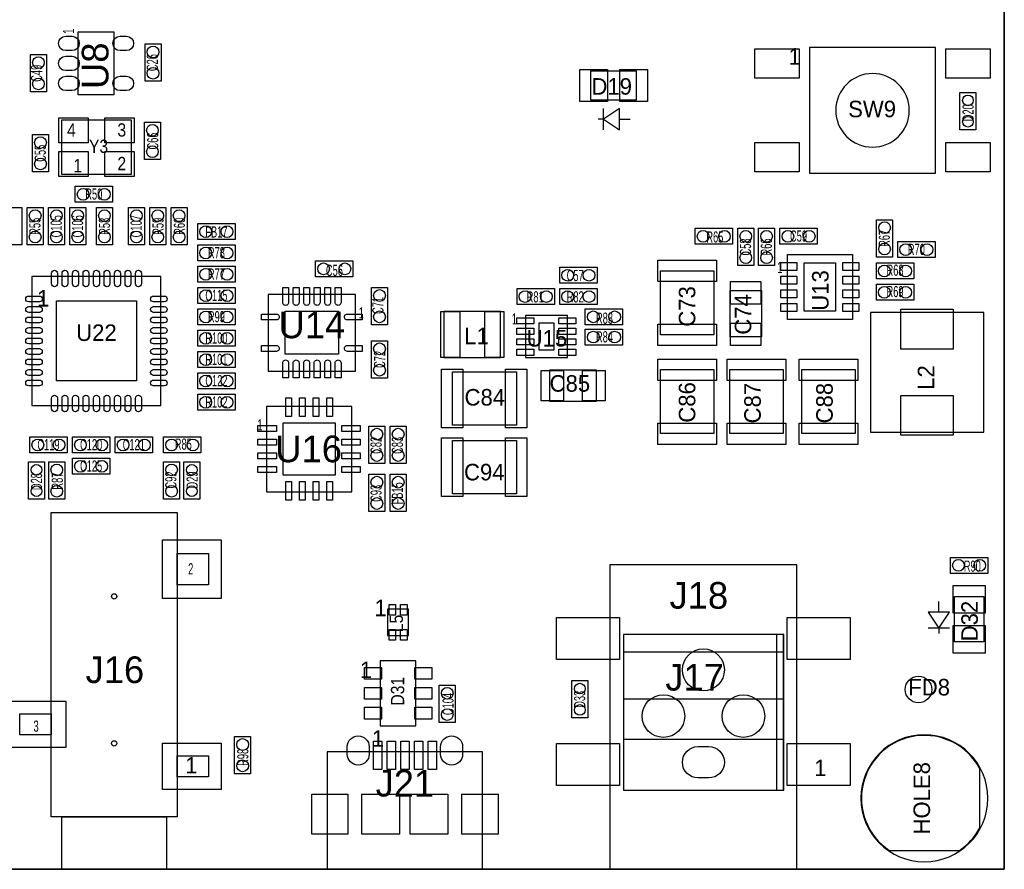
# Model space of a CAD drawing. Extents: x 12 to 131, y 89 to 179.
# Tile 6 of 7: x 84 to 131, y 89 to 130. Entities that reach past the tile are written whole.
import ezdxf
from ezdxf.enums import TextEntityAlignment as Align

# ---------------------------------------------------------------- set-up
doc = ezdxf.new("R2010")
doc.units = 0
for name, color, linetype in [('BG_OUTLINE', 3, 'CONTINUOUS'), ('PG_ASSEMBLY_TOP', 253, 'CONTINUOUS'), ('PIN_BOTTOM', 211, 'CONTINUOUS'), ('PIN_TOP', 173, 'CONTINUOUS'), ('RD_ASSEMBLY_TOP', 2, 'CONTINUOUS')]:
    doc.layers.add(name, color=color, linetype=linetype)

msp = doc.modelspace()

# ---------------------------------------------------------------- linework, layer by layer
at = {"layer": 'BG_OUTLINE'}
msp.add_lwpolyline([(130.5052, 89.38768), (130.5052, 176.38776), (83.2866, 176.38776), (83.2866, 170.84802, -0.414216), (82.286602, 169.848022), (81.493868, 169.848022, -0.414216), (80.49387, 170.84802), (80.49387, 176.38776), (55.24373, 176.38776), (55.24373, 170.84802, -0.414216), (54.243732, 169.848022), (53.450998, 169.848022, -0.414216), (52.451, 170.84802), (52.451, 176.38776), (12.3952, 176.38776), (12.3952, 89.38768)], format="xyb", close=True, dxfattribs=at)
for points in [[(130.5052, 176.38776), (130.5052, 89.38768)], [(130.5052, 176.38776), (130.5052, 89.38768)], [(130.5052, 89.38768), (12.3952, 89.38768)], [(130.5052, 89.38768), (12.3952, 89.38768)]]:
    msp.add_lwpolyline(points, dxfattribs=at)
at = {"layer": 'PG_ASSEMBLY_TOP'}
for points in [[(88.081358, 129.27076), (88.081358, 126.27356), (86.379558, 126.27356), (86.379558, 129.27076), (88.081358, 129.27076)], [(89.56548, 126.9238), (89.56548, 128.7018), (90.32748, 128.7018), (90.32748, 126.9238), (89.56548, 126.9238)], [(84.86648, 128.1938), (84.86648, 126.4158), (84.10448, 126.4158), (84.10448, 128.1938), (84.86648, 128.1938)], [(127.224282, 122.53976), (127.224282, 128.53416), (121.229882, 128.53416), (121.229882, 122.53976), (127.224282, 122.53976)], [(112.9665, 126.02718), (110.8075, 126.02718), (110.8075, 127.42418), (112.9665, 127.42418), (112.9665, 126.02718)], [(129.154682, 126.39548), (129.154682, 124.61748), (128.392682, 124.61748), (128.392682, 126.39548), (129.154682, 126.39548)], [(112.1664, 125.63348), (111.4044, 125.12548)], [(111.4044, 124.61748), (111.4044, 125.63348)], [(112.1664, 124.61748), (112.1664, 125.63348)], [(89.535, 123.19), (89.535, 124.968), (90.297, 124.968), (90.297, 123.19), (89.535, 123.19)], [(111.4044, 125.12548), (111.1504, 125.12548)], [(111.4044, 125.12548), (112.1664, 124.61748)], [(112.1664, 125.12548), (112.6744, 125.12548)], [(84.963, 124.3838), (84.963, 122.6058), (84.201, 122.6058), (84.201, 124.3838), (84.963, 124.3838)], [(88.011, 121.158), (86.233, 121.158), (86.233, 121.92), (88.011, 121.92), (88.011, 121.158)], [(83.693, 120.904), (83.693, 119.126), (82.931, 119.126), (82.931, 120.904), (83.693, 120.904)], [(84.709, 120.904), (84.709, 119.126), (83.947, 119.126), (83.947, 120.904), (84.709, 120.904)], [(85.725, 120.904), (85.725, 119.126), (84.963, 119.126), (84.963, 120.904), (85.725, 120.904)], [(86.741, 120.904), (86.741, 119.126), (85.979, 119.126), (85.979, 120.904), (86.741, 120.904)], [(87.249, 119.126), (87.249, 120.904), (88.011, 120.904), (88.011, 119.126), (87.249, 119.126)], [(89.535, 120.904), (89.535, 119.126), (88.773, 119.126), (88.773, 120.904), (89.535, 120.904)], [(89.789, 119.126), (89.789, 120.904), (90.551, 120.904), (90.551, 119.126), (89.789, 119.126)], [(90.805, 119.126), (90.805, 120.904), (91.567, 120.904), (91.567, 119.126), (90.805, 119.126)], [(92.075, 120.142), (93.853, 120.142), (93.853, 119.38), (92.075, 119.38), (92.075, 120.142)], [(125.179582, 120.329452), (125.179582, 118.551452), (124.417582, 118.551452), (124.417582, 120.329452), (125.179582, 120.329452)], [(117.5512, 119.15648), (115.7732, 119.15648), (115.7732, 119.91848), (117.5512, 119.91848), (117.5512, 119.15648)], [(118.5672, 119.91848), (118.5672, 118.14048), (117.8052, 118.14048), (117.8052, 119.91848), (118.5672, 119.91848)], [(119.5578, 119.91848), (119.5578, 118.14048), (118.7958, 118.14048), (118.7958, 119.91848), (119.5578, 119.91848)], [(121.5898, 119.15648), (119.8118, 119.15648), (119.8118, 119.91848), (121.5898, 119.91848), (121.5898, 119.15648)], [(127.2032, 118.52148), (125.4252, 118.52148), (125.4252, 119.28348), (127.2032, 119.28348), (127.2032, 118.52148)], [(93.853, 118.364), (92.075, 118.364), (92.075, 119.126), (93.853, 119.126), (93.853, 118.364)], [(99.4664, 117.60708), (97.6884, 117.60708), (97.6884, 118.36908), (99.4664, 118.36908), (99.4664, 117.60708)], [(120.1674, 118.67388), (123.2662, 118.67388), (123.2662, 115.57508), (120.1674, 115.57508), (120.1674, 118.67388)], [(124.4092, 118.26748), (126.1872, 118.26748), (126.1872, 117.50548), (124.4092, 117.50548), (124.4092, 118.26748)], [(93.853, 117.348), (92.075, 117.348), (92.075, 118.11), (93.853, 118.11), (93.853, 117.348)], [(109.3216, 118.06428), (111.0996, 118.06428), (111.0996, 117.30228), (109.3216, 117.30228), (109.3216, 118.06428)], [(84.174076, 111.479076), (90.323924, 111.479076), (90.323924, 117.628924), (84.174076, 117.628924), (84.174076, 111.479076)], [(93.853, 116.332), (92.075, 116.332), (92.075, 117.094), (93.853, 117.094), (93.853, 116.332)], [(101.1174, 117.09908), (101.1174, 115.32108), (100.3554, 115.32108), (100.3554, 117.09908), (101.1174, 117.09908)], [(109.0676, 116.28628), (107.2896, 116.28628), (107.2896, 117.04828), (109.0676, 117.04828), (109.0676, 116.28628)], [(111.0996, 116.28628), (109.3216, 116.28628), (109.3216, 117.04828), (111.0996, 117.04828), (111.0996, 116.28628)], [(118.9355, 116.95938), (118.9355, 114.74958), (117.4369, 114.74958), (117.4369, 116.95938), (118.9355, 116.95938)], [(124.4092, 117.25148), (126.1872, 117.25148), (126.1872, 116.48948), (124.4092, 116.48948), (124.4092, 117.25148)], [(99.58832, 116.773198), (95.43796, 116.773198), (95.43796, 113.120678), (99.58832, 113.120678), (99.58832, 116.773198)], [(93.853, 115.316), (92.075, 115.316), (92.075, 116.078), (93.853, 116.078), (93.853, 115.316)], [(106.50601, 115.963954), (103.80599, 115.963954), (103.80599, 113.76406), (106.50601, 113.76406), (106.50601, 115.963954)], [(112.3188, 115.32108), (110.5408, 115.32108), (110.5408, 116.08308), (112.3188, 116.08308), (112.3188, 115.32108)], [(124.12218, 115.91036), (124.12218, 110.2106), (129.52222, 110.2106), (129.52222, 115.91036), (124.12218, 115.91036)], [(107.686602, 113.762282), (109.686598, 113.762282), (109.686598, 115.762278), (107.686602, 115.762278), (107.686602, 113.762282)], [(93.853, 114.3), (92.075, 114.3), (92.075, 115.062), (93.853, 115.062), (93.853, 114.3)], [(110.5408, 115.11788), (112.3188, 115.11788), (112.3188, 114.35588), (110.5408, 114.35588), (110.5408, 115.11788)], [(100.3554, 112.78108), (100.3554, 114.55908), (101.1174, 114.55908), (101.1174, 112.78108), (100.3554, 112.78108)], [(93.853, 113.284), (92.075, 113.284), (92.075, 114.046), (93.853, 114.046), (93.853, 113.284)], [(111.0615, 111.67618), (108.8517, 111.67618), (108.8517, 113.17478), (111.0615, 113.17478), (111.0615, 111.67618)], [(93.853, 112.268), (92.075, 112.268), (92.075, 113.03), (93.853, 113.03), (93.853, 112.268)], [(93.853, 111.252), (92.075, 111.252), (92.075, 112.014), (93.853, 112.014), (93.853, 111.252)], [(95.3516, 107.375198), (99.4156, 107.375198), (99.4156, 111.439198), (95.3516, 111.439198), (95.3516, 107.375198)], [(100.9904, 110.49508), (100.9904, 108.71708), (100.2284, 108.71708), (100.2284, 110.49508), (100.9904, 110.49508)], [(102.0064, 110.49508), (102.0064, 108.71708), (101.2444, 108.71708), (101.2444, 110.49508), (102.0064, 110.49508)], [(85.852, 109.22), (84.074, 109.22), (84.074, 109.982), (85.852, 109.982), (85.852, 109.22)], [(87.884, 109.22), (86.106, 109.22), (86.106, 109.982), (87.884, 109.982), (87.884, 109.22)], [(89.916, 109.22), (88.138, 109.22), (88.138, 109.982), (89.916, 109.982), (89.916, 109.22)], [(90.447622, 109.982), (92.225622, 109.982), (92.225622, 109.22), (90.447622, 109.22), (90.447622, 109.982)], [(87.884, 108.204), (86.106, 108.204), (86.106, 108.966), (87.884, 108.966), (87.884, 108.204)], [(84.011262, 107.01528), (84.011262, 108.79328), (84.773262, 108.79328), (84.773262, 107.01528), (84.011262, 107.01528)], [(84.976462, 107.01528), (84.976462, 108.79328), (85.738462, 108.79328), (85.738462, 107.01528), (84.976462, 107.01528)], [(91.209622, 108.79328), (91.209622, 107.01528), (90.447622, 107.01528), (90.447622, 108.79328), (91.209622, 108.79328)], [(91.412822, 107.01528), (91.412822, 108.79328), (92.174822, 108.79328), (92.174822, 107.01528), (91.412822, 107.01528)], [(100.2284, 106.43108), (100.2284, 108.20908), (100.9904, 108.20908), (100.9904, 106.43108), (100.2284, 106.43108)], [(101.2444, 106.43108), (101.2444, 108.20908), (102.0064, 108.20908), (102.0064, 106.43108), (101.2444, 106.43108)], [(129.7178, 103.48468), (127.9398, 103.48468), (127.9398, 104.24668), (129.7178, 104.24668), (129.7178, 103.48468)], [(120.61698, 103.886), (111.71682, 103.886), (111.71682, 89.38768), (120.61698, 89.38768), (120.61698, 103.886)], [(128.134618, 100.22078), (128.134618, 102.37978), (129.531618, 102.37978), (129.531618, 100.22078), (128.134618, 100.22078)], [(127.385318, 101.63048), (127.385318, 102.13848)], [(101.11994, 100.527358), (102.1207, 100.527358), (102.1207, 101.777038), (101.11994, 101.777038), (101.11994, 100.527358)], [(127.385318, 100.86848), (127.893318, 101.63048), (126.877318, 101.63048), (127.385318, 100.86848), (127.385318, 100.61448)], [(127.893318, 100.86848), (126.877318, 100.86848)], [(112.3569, 100.57384), (112.3569, 93.15704), (119.9769, 93.15704), (119.9769, 100.57384), (112.3569, 100.57384)], [(119.9769, 99.63404), (119.9769, 99.73564), (112.3569, 99.73564), (112.3569, 97.50044), (119.9769, 97.50044), (119.9769, 95.57004), (112.3823, 95.57004)], [(102.46614, 96.224598), (102.46614, 99.323398), (100.77196, 99.323398), (100.77196, 96.224598), (102.46614, 96.224598)], [(103.5812, 96.376998), (103.5812, 98.154998), (104.3432, 98.154998), (104.3432, 96.376998), (103.5812, 96.376998)], [(110.663482, 98.374454), (110.663482, 96.596454), (109.901482, 96.596454), (109.901482, 98.374454), (110.663482, 98.374454)], [(94.593918, 95.71228), (94.593918, 93.93428), (93.831918, 93.93428), (93.831918, 95.71228), (94.593918, 95.71228)], [(98.24466, 89.38768), (105.64622, 89.38768), (105.64622, 94.98838), (98.24466, 94.98838), (98.24466, 89.38768)]]:
    msp.add_lwpolyline(points, dxfattribs=at)
for points in [[(125.979682, 125.53696, 1), (122.474482, 125.53696, 1), (125.979682, 125.53696)], [(129.721356, 92.770198, 1), (123.669044, 92.770198, 1), (129.721356, 92.770198)]]:
    msp.add_lwpolyline(points, format="xyb", dxfattribs=at)
for points in [[(85.599016, 122.486928), (85.599016, 125.086872), (88.898984, 125.086872), (88.898984, 122.486928)], [(114.1222, 117.88648), (116.6622, 117.88648), (116.6622, 114.83848), (114.1222, 114.83848)], [(104.2162, 110.54588), (104.2162, 113.08588), (107.2642, 113.08588), (107.2642, 110.54588)], [(116.6622, 110.13948), (114.1222, 110.13948), (114.1222, 113.18748), (116.6622, 113.18748)], [(119.9642, 110.13948), (117.4242, 110.13948), (117.4242, 113.18748), (119.9642, 113.18748)], [(123.3932, 110.13948), (120.8532, 110.13948), (120.8532, 113.18748), (123.3932, 113.18748)], [(104.2162, 107.26928), (104.2162, 109.80928), (107.2642, 109.80928), (107.2642, 107.26928)], [(85.093302, 106.3879), (91.092782, 106.3879), (91.092782, 91.88704), (85.093302, 91.88704)], [(91.092782, 104.43718), (92.593922, 104.43718), (92.593922, 102.93604), (91.092782, 102.93604)], [(120.0023, 100.57384), (119.6467, 100.57384), (119.6467, 93.15704), (120.0023, 93.15704)], [(83.592162, 96.7867), (85.093302, 96.7867), (85.093302, 95.78594), (83.592162, 95.78594)], [(91.092782, 94.78772), (92.593922, 94.78772), (92.593922, 93.78696), (91.092782, 93.78696)], [(85.593682, 91.88704), (90.592402, 91.88704), (90.592402, 89.38768), (85.593682, 89.38768)]]:
    msp.add_lwpolyline(points, close=True, dxfattribs=at)
at = {"layer": 'PIN_BOTTOM'}
for points in [[(100.24491, 95.22206), (100.24491, 94.87154, -1), (99.19589, 94.87154), (99.19589, 95.22206, -1)], [(104.69499, 95.22206), (104.69499, 94.87154, -1), (103.64597, 94.87154), (103.64597, 95.22206, -1)], [(128.365504, 90.28176, 0.122771), (129.33807, 91.357196), (129.33807, 94.1832, 1.279877), (125.024388, 90.28176)], [(116.41582, 93.73743), (115.91798, 93.73743, -1), (115.91798, 95.23857), (116.41582, 95.23857, -1)]]:
    msp.add_lwpolyline(points, format="xyb", close=True, dxfattribs=at)
for points in [[(97.50425, 92.96908), (99.23399, 92.96908), (99.23399, 91.06916), (97.50425, 91.06916)], [(104.65689, 92.96908), (106.38663, 92.96908), (106.38663, 91.06916), (104.65689, 91.06916)]]:
    msp.add_lwpolyline(points, close=True, dxfattribs=at)
for centre, radius in [((88.093042, 102.3874), 0.127), ((116.1669, 98.88728), 0.99949), ((114.2619, 96.68764), 1.016), ((118.0719, 96.68764), 1.016), ((88.093042, 95.38716), 0.127)]:
    msp.add_circle(centre, radius, dxfattribs=at)
at = {"layer": 'PIN_TOP'}
for points in [[(86.087458, 128.38176), (85.782658, 128.38176, -1), (85.782658, 129.06756), (86.087458, 129.06756, -1)], [(88.678258, 128.38176), (88.373458, 128.38176, -1), (88.373458, 129.06756), (88.678258, 129.06756, -1)], [(86.087458, 127.42926), (85.782658, 127.42926, -1), (85.782658, 128.11506), (86.087458, 128.11506, -1)], [(86.087458, 126.47676), (85.782658, 126.47676, -1), (85.782658, 127.16256), (86.087458, 127.16256, -1)], [(88.678258, 126.47676), (88.373458, 126.47676, -1), (88.373458, 127.16256), (88.678258, 127.16256, -1)], [(85.38845, 117.783102), (85.38845, 117.275102, -1), (85.109558, 117.275102), (85.109558, 117.783102, -1)], [(85.888322, 117.783102), (85.888322, 117.275102, -1), (85.60943, 117.275102), (85.60943, 117.783102, -1)], [(86.388448, 117.783102), (86.388448, 117.275102, -1), (86.109556, 117.275102), (86.109556, 117.783102, -1)], [(86.88832, 117.783102), (86.88832, 117.275102, -1), (86.609428, 117.275102), (86.609428, 117.783102, -1)], [(87.388446, 117.783102), (87.388446, 117.275102, -1), (87.109554, 117.275102), (87.109554, 117.783102, -1)], [(87.888572, 117.783102), (87.888572, 117.275102, -1), (87.60968, 117.275102), (87.60968, 117.783102, -1)], [(88.388444, 117.783102), (88.388444, 117.275102, -1), (88.109552, 117.275102), (88.109552, 117.783102, -1)], [(88.88857, 117.783102), (88.88857, 117.275102, -1), (88.609678, 117.275102), (88.609678, 117.783102, -1)], [(89.388442, 117.783102), (89.388442, 117.275102, -1), (89.10955, 117.275102), (89.10955, 117.783102, -1)], [(96.40316, 117.095778), (96.40316, 116.387118, -1.003729), (96.12376, 116.387118), (96.12376, 117.095778)], [(96.90354, 117.095778), (96.90354, 116.387118, -1.003729), (96.62414, 116.387118), (96.62414, 117.095778)], [(97.40392, 117.095778), (97.40392, 116.387118, -1.003729), (97.12452, 116.387118), (97.12452, 117.095778)], [(97.90176, 117.095778), (97.90176, 116.387118, -1.003729), (97.62236, 116.387118), (97.62236, 117.095778)], [(98.40214, 117.095778), (98.40214, 116.387118, -1.003729), (98.12274, 116.387118), (98.12274, 117.095778)], [(98.90252, 117.095778), (98.90252, 116.387118, -1.003729), (98.62312, 116.387118), (98.62312, 117.095778)], [(84.527898, 116.41455), (84.019898, 116.41455, -1), (84.019898, 116.693442), (84.527898, 116.693442, -1)], [(90.478102, 116.41455), (89.970102, 116.41455, -1), (89.970102, 116.693442), (90.478102, 116.693442, -1)], [(84.527898, 115.914678), (84.019898, 115.914678, -1), (84.019898, 116.19357), (84.527898, 116.19357, -1)], [(90.478102, 115.914678), (89.970102, 115.914678, -1), (89.970102, 116.19357), (90.478102, 116.19357, -1)], [(84.527898, 115.414552), (84.019898, 115.414552, -1), (84.019898, 115.693444), (84.527898, 115.693444, -1)], [(90.478102, 115.414552), (89.970102, 115.414552, -1), (89.970102, 115.693444), (90.478102, 115.693444, -1)], [(95.11284, 115.835938), (95.8215, 115.835938, -1.003729), (95.8215, 115.556538), (95.11284, 115.556538)], [(99.91344, 115.556538), (99.20478, 115.556538, -1.003729), (99.20478, 115.835938), (99.91344, 115.835938)], [(84.527898, 114.91468), (84.019898, 114.91468, -1), (84.019898, 115.193572), (84.527898, 115.193572, -1)], [(90.478102, 114.91468), (89.970102, 114.91468, -1), (89.970102, 115.193572), (90.478102, 115.193572, -1)], [(84.527898, 114.414554), (84.019898, 114.414554, -1), (84.019898, 114.693446), (84.527898, 114.693446, -1)], [(90.478102, 114.414554), (89.970102, 114.414554, -1), (89.970102, 114.693446), (90.478102, 114.693446, -1)], [(84.527898, 113.914428), (84.019898, 113.914428, -1), (84.019898, 114.19332), (84.527898, 114.19332, -1)], [(90.478102, 113.914428), (89.970102, 113.914428, -1), (89.970102, 114.19332), (90.478102, 114.19332, -1)], [(95.11284, 114.337338), (95.8215, 114.337338, -1.003729), (95.8215, 114.057938), (95.11284, 114.057938)], [(99.91344, 114.057938), (99.20478, 114.057938, -1.003729), (99.20478, 114.337338), (99.91344, 114.337338)], [(84.527898, 113.414556), (84.019898, 113.414556, -1), (84.019898, 113.693448), (84.527898, 113.693448, -1)], [(90.478102, 113.414556), (89.970102, 113.414556, -1), (89.970102, 113.693448), (90.478102, 113.693448, -1)], [(96.12376, 112.798098), (96.12376, 113.506758, -1.003729), (96.40316, 113.506758), (96.40316, 112.798098)], [(96.62414, 112.798098), (96.62414, 113.506758, -1.003729), (96.90354, 113.506758), (96.90354, 112.798098)], [(97.12452, 112.798098), (97.12452, 113.506758, -1.003729), (97.40392, 113.506758), (97.40392, 112.798098)], [(97.62236, 112.798098), (97.62236, 113.506758, -1.003729), (97.90176, 113.506758), (97.90176, 112.798098)], [(98.12274, 112.798098), (98.12274, 113.506758, -1.003729), (98.40214, 113.506758), (98.40214, 112.798098)], [(98.62312, 112.798098), (98.62312, 113.506758, -1.003729), (98.90252, 113.506758), (98.90252, 112.798098)], [(84.527898, 112.91443), (84.019898, 112.91443, -1), (84.019898, 113.193322), (84.527898, 113.193322, -1)], [(90.478102, 112.91443), (89.970102, 112.91443, -1), (89.970102, 113.193322), (90.478102, 113.193322, -1)], [(84.527898, 112.414558), (84.019898, 112.414558, -1), (84.019898, 112.69345), (84.527898, 112.69345, -1)], [(90.478102, 112.414558), (89.970102, 112.414558, -1), (89.970102, 112.69345), (90.478102, 112.69345, -1)], [(85.38845, 111.832898), (85.38845, 111.324898, -1), (85.109558, 111.324898), (85.109558, 111.832898, -1)], [(85.888322, 111.832898), (85.888322, 111.324898, -1), (85.60943, 111.324898), (85.60943, 111.832898, -1)], [(86.388448, 111.832898), (86.388448, 111.324898, -1), (86.109556, 111.324898), (86.109556, 111.832898, -1)], [(86.88832, 111.832898), (86.88832, 111.324898, -1), (86.609428, 111.324898), (86.609428, 111.832898, -1)], [(87.388446, 111.832898), (87.388446, 111.324898, -1), (87.109554, 111.324898), (87.109554, 111.832898, -1)], [(87.888572, 111.832898), (87.888572, 111.324898, -1), (87.60968, 111.324898), (87.60968, 111.832898, -1)], [(88.388444, 111.832898), (88.388444, 111.324898, -1), (88.109552, 111.324898), (88.109552, 111.832898, -1)], [(88.88857, 111.832898), (88.88857, 111.324898, -1), (88.609678, 111.324898), (88.609678, 111.832898, -1)], [(89.388442, 111.832898), (89.388442, 111.324898, -1), (89.10955, 111.324898), (89.10955, 111.832898, -1)], [(100.24491, 95.22206), (100.24491, 94.87154, -1), (99.19589, 94.87154), (99.19589, 95.22206, -1)], [(104.69499, 95.22206), (104.69499, 94.87154, -1), (103.64597, 94.87154), (103.64597, 95.22206, -1)], [(128.365504, 90.28176, 0.122771), (129.33807, 91.357196), (129.33807, 94.1832, 1.279877), (125.024388, 90.28176)], [(116.41582, 93.73743), (115.91798, 93.73743, -1), (115.91798, 95.23857), (116.41582, 95.23857, -1)]]:
    msp.add_lwpolyline(points, format="xyb", close=True, dxfattribs=at)
for points in [[(120.734582, 128.47066), (120.734582, 127.07366), (118.626382, 127.07366), (118.626382, 128.47066)], [(129.827782, 128.47066), (129.827782, 127.07366), (127.719582, 127.07366), (127.719582, 128.47066)], [(110.2741, 127.48768), (111.5949, 127.48768), (111.5949, 125.96368), (110.2741, 125.96368)], [(112.1791, 127.48768), (113.4999, 127.48768), (113.4999, 125.96368), (112.1791, 125.96368)], [(85.450426, 123.9901), (85.450426, 125.1839), (86.847426, 125.1839), (86.847426, 123.9901)], [(87.650574, 123.9901), (87.650574, 125.1839), (89.047574, 125.1839), (89.047574, 123.9901)], [(120.734582, 124.00026), (120.734582, 122.60326), (118.626382, 122.60326), (118.626382, 124.00026)], [(129.827782, 124.00026), (129.827782, 122.60326), (127.719582, 122.60326), (127.719582, 124.00026)], [(85.450426, 122.3899), (85.450426, 123.5837), (86.847426, 123.5837), (86.847426, 122.3899)], [(87.650574, 122.3899), (87.650574, 123.5837), (89.047574, 123.5837), (89.047574, 122.3899)], [(113.9952, 118.40718), (116.7892, 118.40718), (116.7892, 117.39118), (113.9952, 117.39118)], [(119.8626, 117.90934), (119.8626, 118.29034), (120.6246, 118.29034), (120.6246, 117.90934)], [(120.9675, 115.96878), (120.9675, 118.28018), (122.4661, 118.28018), (122.4661, 115.96878)], [(122.809, 117.90934), (122.809, 118.29034), (123.571, 118.29034), (123.571, 117.90934)], [(117.4623, 117.37848), (118.9101, 117.37848), (118.9101, 116.31168), (117.4623, 116.31168)], [(119.8626, 117.2591), (119.8626, 117.6401), (120.6246, 117.6401), (120.6246, 117.2591)], [(122.809, 117.2591), (122.809, 117.6401), (123.571, 117.6401), (123.571, 117.2591)], [(119.8626, 116.60886), (119.8626, 116.98986), (120.6246, 116.98986), (120.6246, 116.60886)], [(122.809, 116.60886), (122.809, 116.98986), (123.571, 116.98986), (123.571, 116.60886)], [(85.344, 112.649), (85.344, 116.459), (89.154, 116.459), (89.154, 112.649)], [(96.23806, 113.922048), (96.23806, 115.971828), (98.78822, 115.971828), (98.78822, 113.922048)], [(104.555925, 115.963827), (104.555925, 113.763933), (103.656003, 113.763933), (103.656003, 115.963827)], [(106.655997, 115.963827), (106.655997, 113.763933), (105.756075, 113.763933), (105.756075, 115.963827)], [(119.8626, 115.95862), (119.8626, 116.33962), (120.6246, 116.33962), (120.6246, 115.95862)], [(122.809, 115.95862), (122.809, 116.33962), (123.571, 116.33962), (123.571, 115.95862)], [(128.07188, 116.06022), (128.07188, 114.1603), (125.57252, 114.1603), (125.57252, 116.06022)], [(107.286552, 115.362228), (107.286552, 115.662202), (108.086652, 115.662202), (108.086652, 115.362228)], [(108.336588, 114.112294), (108.336588, 115.412266), (109.036612, 115.412266), (109.036612, 114.112294)], [(109.286548, 115.362228), (109.286548, 115.662202), (110.086648, 115.662202), (110.086648, 115.362228)], [(107.286552, 114.862102), (107.286552, 115.162076), (108.086652, 115.162076), (108.086652, 114.862102)], [(109.286548, 114.862102), (109.286548, 115.162076), (110.086648, 115.162076), (110.086648, 114.862102)], [(113.9952, 115.35918), (116.7892, 115.35918), (116.7892, 114.34318), (113.9952, 114.34318)], [(117.4623, 115.39728), (118.9101, 115.39728), (118.9101, 114.33048), (117.4623, 114.33048)], [(107.286552, 114.36223), (107.286552, 114.662204), (108.086652, 114.662204), (108.086652, 114.36223)], [(109.286548, 114.36223), (109.286548, 114.662204), (110.086648, 114.662204), (110.086648, 114.36223)], [(107.286552, 113.862104), (107.286552, 114.162078), (108.086652, 114.162078), (108.086652, 113.862104)], [(109.286548, 113.862104), (109.286548, 114.162078), (110.086648, 114.162078), (110.086648, 113.862104)], [(116.7892, 112.66678), (113.9952, 112.66678), (113.9952, 113.68278), (116.7892, 113.68278)], [(120.0912, 112.66678), (117.2972, 112.66678), (117.2972, 113.68278), (120.0912, 113.68278)], [(123.5202, 112.66678), (120.7262, 112.66678), (120.7262, 113.68278), (123.5202, 113.68278)], [(103.6955, 110.41888), (103.6955, 113.21288), (104.7115, 113.21288), (104.7115, 110.41888)], [(106.7435, 110.41888), (106.7435, 113.21288), (107.7595, 113.21288), (107.7595, 110.41888)], [(109.4994, 113.14938), (109.4994, 111.70158), (108.4326, 111.70158), (108.4326, 113.14938)], [(111.4806, 113.14938), (111.4806, 111.70158), (110.4138, 111.70158), (110.4138, 113.14938)], [(96.26854, 110.956598), (96.26854, 111.845598), (96.54794, 111.845598), (96.54794, 110.956598)], [(96.91878, 110.956598), (96.91878, 111.845598), (97.19818, 111.845598), (97.19818, 110.956598)], [(97.56902, 110.956598), (97.56902, 111.845598), (97.84842, 111.845598), (97.84842, 110.956598)], [(98.21926, 110.956598), (98.21926, 111.845598), (98.49866, 111.845598), (98.49866, 110.956598)], [(128.07188, 111.96066), (128.07188, 110.06074), (125.57252, 110.06074), (125.57252, 111.96066)], [(94.9452, 110.522258), (95.8342, 110.522258), (95.8342, 110.242858), (94.9452, 110.242858)], [(96.139, 108.162598), (96.139, 110.651798), (98.6282, 110.651798), (98.6282, 108.162598)], [(98.933, 110.522258), (99.822, 110.522258), (99.822, 110.242858), (98.933, 110.242858)], [(116.7892, 109.61878), (113.9952, 109.61878), (113.9952, 110.63478), (116.7892, 110.63478)], [(120.0912, 109.61878), (117.2972, 109.61878), (117.2972, 110.63478), (120.0912, 110.63478)], [(123.5202, 109.61878), (120.7262, 109.61878), (120.7262, 110.63478), (123.5202, 110.63478)], [(94.9452, 109.872018), (95.8342, 109.872018), (95.8342, 109.592618), (94.9452, 109.592618)], [(98.933, 109.872018), (99.822, 109.872018), (99.822, 109.592618), (98.933, 109.592618)], [(103.6955, 107.14228), (103.6955, 109.93628), (104.7115, 109.93628), (104.7115, 107.14228)], [(106.7435, 107.14228), (106.7435, 109.93628), (107.7595, 109.93628), (107.7595, 107.14228)], [(94.9452, 109.221778), (95.8342, 109.221778), (95.8342, 108.942378), (94.9452, 108.942378)], [(98.933, 109.221778), (99.822, 109.221778), (99.822, 108.942378), (98.933, 108.942378)], [(94.9452, 108.571538), (95.8342, 108.571538), (95.8342, 108.292138), (94.9452, 108.292138)], [(98.933, 108.571538), (99.822, 108.571538), (99.822, 108.292138), (98.933, 108.292138)], [(96.26854, 106.968798), (96.26854, 107.857798), (96.54794, 107.857798), (96.54794, 106.968798)], [(96.91878, 106.968798), (96.91878, 107.857798), (97.19818, 107.857798), (97.19818, 106.968798)], [(97.56902, 106.968798), (97.56902, 107.857798), (97.84842, 107.857798), (97.84842, 106.968798)], [(98.21926, 106.968798), (98.21926, 107.857798), (98.49866, 107.857798), (98.49866, 106.968798)], [(90.396822, 105.08488), (93.190822, 105.08488), (93.190822, 102.29088), (90.396822, 102.29088)], [(129.595118, 102.91318), (129.595118, 101.59238), (128.071118, 101.59238), (128.071118, 102.91318)], [(101.1936, 101.497638), (101.1936, 102.005638), (101.4984, 102.005638), (101.4984, 101.497638)], [(101.74224, 101.497638), (101.74224, 102.005638), (102.04704, 102.005638), (102.04704, 101.497638)], [(109.16793, 101.38537), (112.16767, 101.38537), (112.16767, 99.38639), (109.16793, 99.38639)], [(120.16613, 101.38537), (123.16587, 101.38537), (123.16587, 99.38639), (120.16613, 99.38639)], [(129.595118, 101.00818), (129.595118, 99.68738), (128.071118, 99.68738), (128.071118, 101.00818)], [(101.1936, 100.298758), (101.1936, 100.806758), (101.4984, 100.806758), (101.4984, 100.298758)], [(101.74224, 100.298758), (101.74224, 100.806758), (102.04704, 100.806758), (102.04704, 100.298758)], [(100.82784, 98.444558), (100.01504, 98.444558), (100.01504, 99.003358), (100.82784, 99.003358)], [(102.4128, 99.003358), (103.2256, 99.003358), (103.2256, 98.444558), (102.4128, 98.444558)], [(100.82784, 97.494598), (100.01504, 97.494598), (100.01504, 98.053398), (100.82784, 98.053398)], [(102.4128, 98.053398), (103.2256, 98.053398), (103.2256, 97.494598), (102.4128, 97.494598)], [(82.995262, 97.39122), (85.789262, 97.39122), (85.789262, 95.18142), (82.995262, 95.18142)], [(100.82784, 96.544638), (100.01504, 96.544638), (100.01504, 97.103438), (100.82784, 97.103438)], [(102.4128, 97.103438), (103.2256, 97.103438), (103.2256, 96.544638), (102.4128, 96.544638)], [(90.396822, 95.39224), (93.190822, 95.39224), (93.190822, 93.18244), (90.396822, 93.18244)], [(100.44557, 94.14891), (100.44557, 95.49765), (100.84435, 95.49765), (100.84435, 94.14891)], [(101.09581, 94.14891), (101.09581, 95.49765), (101.49459, 95.49765), (101.49459, 94.14891)], [(101.74605, 94.14891), (101.74605, 95.49765), (102.14483, 95.49765), (102.14483, 94.14891)], [(102.39629, 94.14891), (102.39629, 95.49765), (102.79507, 95.49765), (102.79507, 94.14891)], [(103.04653, 94.14891), (103.04653, 95.49765), (103.44531, 95.49765), (103.44531, 94.14891)], [(109.16793, 95.38589), (112.16767, 95.38589), (112.16767, 93.38691), (109.16793, 93.38691)], [(120.16613, 95.38589), (123.16587, 95.38589), (123.16587, 93.38691), (120.16613, 93.38691)], [(97.50425, 92.96908), (99.23399, 92.96908), (99.23399, 91.06916), (97.50425, 91.06916)], [(99.89439, 91.06916), (99.89439, 92.96908), (101.69525, 92.96908), (101.69525, 91.06916)], [(102.19563, 91.06916), (102.19563, 92.96908), (103.99649, 92.96908), (103.99649, 91.06916)], [(104.65689, 92.96908), (106.38663, 92.96908), (106.38663, 91.06916), (104.65689, 91.06916)]]:
    msp.add_lwpolyline(points, close=True, dxfattribs=at)
for centre, radius in [((89.94648, 128.3208), 0.2794), ((84.48548, 127.8128), 0.2794), ((89.94648, 127.3048), 0.2794), ((84.48548, 126.7968), 0.2794), ((128.773682, 126.01448), 0.254), ((89.916, 124.587), 0.2794), ((128.773682, 124.99848), 0.254), ((84.582, 124.0028), 0.2794), ((89.916, 123.571), 0.2794), ((84.582, 122.9868), 0.2794), ((86.614, 121.539), 0.2794), ((87.63, 121.539), 0.2794), ((84.328, 120.523), 0.2794), ((85.344, 120.523), 0.2794), ((86.36, 120.523), 0.2794), ((87.63, 120.523), 0.2794), ((89.154, 120.523), 0.2794), ((90.17, 120.523), 0.2794), ((91.186, 120.523), 0.2794), ((124.798582, 119.948452), 0.2794), ((84.328, 119.507), 0.2794), ((85.344, 119.507), 0.2794), ((86.36, 119.507), 0.2794), ((87.63, 119.507), 0.2794), ((89.154, 119.507), 0.2794), ((90.17, 119.507), 0.2794), ((91.186, 119.507), 0.2794), ((92.456, 119.761), 0.2794), ((93.472, 119.761), 0.2794), ((116.1542, 119.53748), 0.2794), ((117.1702, 119.53748), 0.2794), ((118.1862, 119.53748), 0.2794), ((119.1768, 119.53748), 0.2794), ((120.1928, 119.53748), 0.2794), ((121.2088, 119.53748), 0.2794), ((124.798582, 118.932452), 0.2794), ((125.8062, 118.90248), 0.2794), ((126.8222, 118.90248), 0.2794), ((92.456, 118.745), 0.2794), ((93.472, 118.745), 0.2794), ((118.1862, 118.52148), 0.2794), ((119.1768, 118.52148), 0.2794), ((98.0694, 117.98808), 0.2794), ((99.0854, 117.98808), 0.2794), ((92.456, 117.729), 0.2794), ((93.472, 117.729), 0.2794), ((109.7026, 117.68328), 0.2794), ((110.7186, 117.68328), 0.2794), ((124.7902, 117.88648), 0.2794), ((125.8062, 117.88648), 0.2794), ((92.456, 116.713), 0.2794), ((93.472, 116.713), 0.2794), ((100.7364, 116.71808), 0.2794), ((107.6706, 116.66728), 0.2794), ((108.6866, 116.66728), 0.2794), ((109.7026, 116.66728), 0.2794), ((110.7186, 116.66728), 0.2794), ((124.7902, 116.87048), 0.2794), ((125.8062, 116.87048), 0.2794), ((92.456, 115.697), 0.2794), ((93.472, 115.697), 0.2794), ((100.7364, 115.70208), 0.2794), ((110.9218, 115.70208), 0.2794), ((111.9378, 115.70208), 0.2794), ((92.456, 114.681), 0.2794), ((93.472, 114.681), 0.2794), ((110.9218, 114.73688), 0.2794), ((111.9378, 114.73688), 0.2794), ((100.7364, 114.17808), 0.2794), ((92.456, 113.665), 0.2794), ((93.472, 113.665), 0.2794), ((100.7364, 113.16208), 0.2794), ((92.456, 112.649), 0.2794), ((93.472, 112.649), 0.2794), ((92.456, 111.633), 0.2794), ((93.472, 111.633), 0.2794), ((100.6094, 110.11408), 0.2794), ((101.6254, 110.11408), 0.2794), ((84.455, 109.601), 0.2794), ((85.471, 109.601), 0.2794), ((86.487, 109.601), 0.2794), ((87.503, 109.601), 0.2794), ((88.519, 109.601), 0.2794), ((89.535, 109.601), 0.2794), ((90.828622, 109.601), 0.2794), ((91.844622, 109.601), 0.2794), ((100.6094, 109.09808), 0.2794), ((101.6254, 109.09808), 0.2794), ((86.487, 108.585), 0.2794), ((87.503, 108.585), 0.2794), ((84.392262, 108.41228), 0.254), ((85.357462, 108.41228), 0.2794), ((90.828622, 108.41228), 0.2794), ((91.793822, 108.41228), 0.254), ((100.6094, 107.82808), 0.2794), ((101.6254, 107.82808), 0.2794), ((84.392262, 107.39628), 0.254), ((85.357462, 107.39628), 0.2794), ((90.828622, 107.39628), 0.2794), ((91.793822, 107.39628), 0.254), ((100.6094, 106.81208), 0.2794), ((101.6254, 106.81208), 0.2794), ((128.3208, 103.86568), 0.2794), ((129.3368, 103.86568), 0.2794), ((88.093042, 102.3874), 0.127), ((116.1669, 98.88728), 0.99949), ((126.4158, 97.951798), 0.635), ((103.9622, 97.773998), 0.2794), ((110.282482, 97.993454), 0.254), ((114.2619, 96.68764), 1.016), ((118.0719, 96.68764), 1.016), ((110.282482, 96.977454), 0.254), ((103.9622, 96.757998), 0.2794), ((88.093042, 95.38716), 0.127), ((94.212918, 95.33128), 0.2794), ((94.212918, 94.31528), 0.2794)]:
    msp.add_circle(centre, radius, dxfattribs=at)

# ---------------------------------------------------------------- texts
at = {"layer": 'PG_ASSEMBLY_TOP', "width": 0.619048}
msp.add_text('1', height=0.5334, rotation=90, dxfattribs=at).set_placement((86.18728, 129.1844))
at = {"layer": 'PG_ASSEMBLY_TOP'}
msp.add_text('1', height=0.7874, dxfattribs=at).set_placement((120.518682, 127.712724), align=Align.CENTER)
for s, height, width, p in [('4', 0.635, 0.88, (85.848952, 124.287026)), ('3', 0.635, 0.88, (88.248998, 124.287026)), ('1', 0.635, 0.88, (86.148926, 122.587004)), ('2', 0.635, 0.88, (88.248998, 122.686826)), ('1', 0.5334, 0.619048, (119.6848, 117.78488)), ('1', 0.5334, 0.619048, (99.7458, 115.62588)), ('1', 0.5334, 0.619048, (94.9198, 110.29188)), ('2', 0.5334, 0.619048, (91.6178, 103.43388)), ('3', 0.5334, 0.619048, (84.2518, 95.94088))]:
    msp.add_text(s, height=height, dxfattribs=dict(at, width=width)).set_placement(p)
for p in [(84.4169, 116.1923), (100.4951, 101.444298), (99.803966, 98.497898), (100.3681, 95.221298), (91.4781, 93.951298), (121.4501, 93.824298)]:
    msp.add_text('1', height=0.7874, dxfattribs=at).set_placement(p)
at = {"layer": 'PG_ASSEMBLY_TOP', "width": 0.619048}
msp.add_text('1', height=0.5334, dxfattribs=at).set_placement((107.1626, 115.337844), align=Align.CENTER)
at = {"layer": 'RD_ASSEMBLY_TOP'}
for s, height, width, p in [('U8', 1.27, 1.02, (87.821262, 126.5555)), ('D31', 0.635, 0.88, (101.913436, 97.18548))]:
    msp.add_text(s, height=height, rotation=90, dxfattribs=dict(at, width=width)).set_placement(p)
for s, height, width, p in [('C26', 0.5334, 0.619048, (90.17508, 127.8128)), ('C49', 0.5334, 0.619048, (84.66328, 127.3048)), ('D20', 0.5334, 0.619048, (129.044446, 125.421644)), ('C66', 0.5334, 0.619048, (90.1954, 124.079)), ('C55', 0.5334, 0.619048, (84.836, 123.4948)), ('R55', 0.5334, 0.619048, (84.582, 120.015)), ('C105', 0.5334, 0.619048, (85.598, 120.015)), ('C106', 0.5334, 0.619048, (86.614, 120.015)), ('R58', 0.5334, 0.619048, (87.8967, 120.015)), ('C107', 0.5334, 0.619048, (89.408, 120.015)), ('R59', 0.5334, 0.619048, (90.4494, 120.015)), ('R60', 0.5334, 0.619048, (91.4654, 120.015)), ('R67', 0.5334, 0.619048, (125.052582, 119.440452)), ('C58', 0.5334, 0.619048, (118.4402, 119.02948)), ('R66', 0.5334, 0.619048, (119.4308, 119.02948)), ('C71', 0.5334, 0.619048, (100.922836, 116.245894)), ('C72', 0.5334, 0.619048, (101.00564, 113.674398)), ('C82', 0.5334, 0.619048, (100.838, 109.58068)), ('C83', 0.5334, 0.619048, (101.854, 109.58068)), ('D28', 0.5334, 0.619048, (84.6582, 107.85348)), ('R87', 0.5334, 0.619048, (85.6488, 107.87888)), ('C92', 0.5334, 0.619048, (91.059, 107.92968)), ('D29', 0.5334, 0.619048, (92.075, 107.92968)), ('C93', 0.5334, 0.619048, (100.838, 107.29468)), ('FB15', 0.5334, 0.619048, (101.854, 107.29468)), ('L5', 0.635, 0.88, (101.854, 101.09708)), ('C104', 0.5334, 0.619048, (104.267, 97.26168)), ('D33', 0.5334, 0.619048, (110.536482, 97.485454)), ('R98', 0.5334, 0.619048, (94.488, 94.72168))]:
    msp.add_text(s, height=height, rotation=90, dxfattribs=dict(at, width=width)).set_placement(p, align=Align.CENTER)
for s, p in [('D19', (110.8329, 126.285498)), ('C85', (108.839, 112.13719)), ('C84', (104.7877, 111.477298)), ('C94', (104.7623, 107.912662)), ('FD8', (125.92812, 97.66808))]:
    msp.add_text(s, height=0.7874, dxfattribs=at).set_placement(p)
for s, p in [('SW9', (124.206, 125.2093)), ('U22', (87.249, 114.554)), ('L1', (105.3592, 114.398298)), ('U15', (108.712, 114.2873))]:
    msp.add_text(s, height=0.7874, dxfattribs=at).set_placement(p, align=Align.CENTER)
for s, height, width, p in [('Y3', 0.635, 0.88, (86.8934, 123.5075)), ('J16', 1.27, 1.02, (86.730332, 98.25863))]:
    msp.add_text(s, height=height, dxfattribs=dict(at, width=width)).set_placement(p)
for s, height, width, p in [('R50', 0.5334, 0.619048, (87.122, 121.285)), ('FB17', 0.5334, 0.619048, (92.964, 119.4816)), ('R65', 0.5334, 0.619048, (116.713, 119.2403)), ('C59', 0.5334, 0.619048, (120.7008, 119.28348)), ('R70', 0.5334, 0.619048, (126.3142, 118.64848)), ('R78', 0.5334, 0.619048, (92.964, 118.491)), ('R77', 0.5334, 0.619048, (92.964, 117.475)), ('C56', 0.5334, 0.619048, (98.587814, 117.649244)), ('C57', 0.5334, 0.619048, (110.0582, 117.40388)), ('R68', 0.5334, 0.619048, (125.2982, 117.65788)), ('C115', 0.5334, 0.619048, (92.964, 116.459)), ('R81', 0.5334, 0.619048, (108.1532, 116.38788)), ('R82', 0.5334, 0.619048, (110.0582, 116.38788)), ('R69', 0.5334, 0.619048, (125.2982, 116.64188)), ('R99', 0.5334, 0.619048, (92.964, 115.443)), ('U14', 1.27, 1.02, (97.51314, 114.684302)), ('R83', 0.5334, 0.619048, (111.4552, 115.37188)), ('R100', 0.5334, 0.619048, (92.964, 114.427)), ('R84', 0.5334, 0.619048, (111.4552, 114.48288)), ('R101', 0.5334, 0.619048, (92.964, 113.411)), ('C122', 0.5334, 0.619048, (92.964, 112.395)), ('R102', 0.5334, 0.619048, (92.964, 111.379)), ('C119', 0.5334, 0.619048, (84.963, 109.347)), ('C120', 0.5334, 0.619048, (86.995, 109.347)), ('C121', 0.5334, 0.619048, (89.027, 109.347)), ('R85', 0.5334, 0.619048, (91.387422, 109.3724)), ('U16', 1.27, 1.02, (97.3582, 108.776262)), ('C125', 0.5334, 0.619048, (86.995, 108.331)), ('R90', 0.5334, 0.619048, (128.9812, 103.56088)), ('J18', 1.27, 1.02, (115.951, 101.79939)), ('J17', 1.27, 1.02, (115.7478, 97.900236)), ('J21', 1.27, 1.02, (101.945694, 92.854526))]:
    msp.add_text(s, height=height, dxfattribs=dict(at, width=width)).set_placement(p, align=Align.CENTER)
for s, p in [('U13', (122.131836, 115.99418)), ('C73', (115.781836, 115.23218)), ('C74', (118.448836, 114.85118)), ('C86', (115.781836, 110.66018)), ('C87', (118.901464, 110.626144)), ('C88', (122.330464, 110.626144)), ('D32', (129.243582, 100.24618))]:
    msp.add_text(s, height=0.7874, rotation=90, dxfattribs=at).set_placement(p)
for s, p in [('L2', (127.169418, 112.814862)), ('HOLE8', (126.965964, 92.770198))]:
    msp.add_text(s, height=0.7874, rotation=90, dxfattribs=at).set_placement(p, align=Align.CENTER)

doc.saveas('drawing.dxf')
